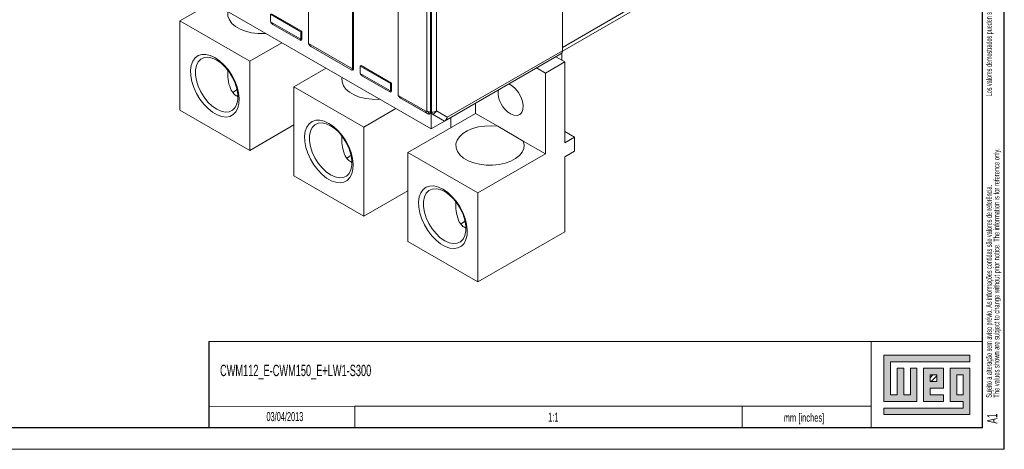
# Model space of a CAD drawing. Header units: millimetres. Extents: x 0 to 841, y 0 to 594.
# Tile 7 of 11: x 612 to 841, y 0 to 100. Entities that reach past the tile are written whole.
import ezdxf

# ---------------------------------------------------------------- set-up
doc = ezdxf.new("R2010")
doc.units = ezdxf.units.MM
doc.layers.add('FORMATO', color=7, linetype='Continuous')
doc.layers.add('LEGENDA', color=7, linetype='Continuous')
doc.styles.add('SLDTEXTSTYLE1', font='TXT', dxfattribs={"width": 0.605})
doc.styles.add('SLDTEXTSTYLE2', font='TXT', dxfattribs={"width": 0.569583})

# ---------------------------------------------------------------- blocks, each defined once
blk = doc.blocks.new('SW_NOTE_0')
at = {"color": 0, "linetype": 'Continuous', "lineweight": 0, "attachment_point": 1, "rotation": 90}
for s, insert, char_height, style in [('Sujeito a alteração sem aviso prévio. As informações contidas são valores de referência.                                                           Los valores demostrados pueden ser cambiados sin aviso previo. La información és de referencia solamente.', (-1.71, 0), 1.32292, 'SLDTEXTSTYLE2'), ('The values shown are subject to change without prior notice. The information is for reference only.', (0.06, 0), 1.3229, 'SLDTEXTSTYLE1')]:
    blk.add_mtext(s, dxfattribs=dict(at, insert=insert, char_height=char_height, style=style))

msp = doc.modelspace()

# ---------------------------------------------------------------- hatches: boundary and pattern name
at = {"linetype": 'Continuous'}
msp.add_hatch(color=7, dxfattribs=at).paths.add_polyline_path([(812.99, 21.93), (812.99, 11.15), (820.69, 11.15), (820.69, 18.85), (819.15, 18.85), (819.15, 12.69), (817.61, 12.69), (817.61, 18.85), (816.07, 18.85), (816.07, 12.69), (814.53, 12.69), (814.53, 20.39), (833.01, 20.39), (833.01, 21.93)], flags=0)
h = msp.add_hatch(color=7, dxfattribs=at)
h.paths.add_polyline_path([(812.99, 8.07), (833.01, 8.07), (833.01, 18.85), (828.39, 18.85), (828.39, 11.15), (831.47, 11.15), (831.47, 9.61), (812.99, 9.61)], flags=0)
h.paths.add_polyline_path([(829.93, 17.31), (831.47, 17.31), (831.47, 12.69), (829.93, 12.69)], flags=0)
h = msp.add_hatch(color=7, dxfattribs=at)
h.paths.add_polyline_path([(826.85, 12.69), (823.77, 12.69), (823.77, 14.23), (826.85, 14.23), (826.85, 18.85), (822.23, 18.85), (822.23, 11.15), (826.85, 11.15)], flags=0)
h.paths.add_polyline_path([(825.31, 15.77), (823.77, 15.77), (823.77, 17.31), (825.31, 17.31)], flags=0)
h = msp.add_hatch(dxfattribs=at)
h.set_pattern_fill('ANSI31', color=8, scale=0.25, style=0)
h.paths.add_polyline_path([(825.31, 15.77), (823.77, 15.77), (823.77, 17.31), (825.31, 17.31)], flags=0)

# ---------------------------------------------------------------- linework, layer by layer
at = {"color": 7, "linetype": 'Continuous', "lineweight": 15}
for p, q in [((738.22, 92.74), (738.22, 176.68)), ((738.22, 175.95), (738.22, 93.48)), ((707.7, 74.58), (707.7, 160.37)), ((706.69, 156.87), (706.69, 78.75)), ((707.56, 78.49), (707.56, 156.62)), ((707.82, 78.48), (707.82, 156.6)), ((708.95, 156.87), (708.95, 78.75)), ((640.48, 113.39), (707.7, 74.58)), ((679.18, 114.1), (679.18, 94.67)), ((689.43, 88.75), (689.43, 108.18)), ((689.65, 108.05), (689.65, 88.63)), ((656.75, 103.99), (649.29, 99.69)), ((670.34, 99.77), (670.34, 101.23)), ((677.41, 97.15), (670.34, 101.23)), ((670.55, 101.36), (677.62, 97.27)), ((700.04, 102.05), (700.04, 82.63)), ((738.22, 93.48), (754.49, 102.87)), ((738.22, 92.63), (753.97, 101.72)), ((665.55, 90.3), (649.29, 99.69)), ((649.29, 99.69), (649.29, 78.95)), ((670.37, 99.51), (677.38, 95.47)), ((670.9, 98.87), (677.27, 95.2)), ((670.91, 98.87), (670.9, 98.87)), ((677.27, 95.19), (670.91, 98.87)), ((677.41, 97.15), (677.62, 97.27)), ((677.41, 95.69), (677.41, 97.15)), ((677.62, 97.27), (677.62, 95.57)), ((673.01, 94.61), (665.55, 90.3)), ((677.27, 95.2), (677.27, 95.19)), ((677.62, 95.57), (677.41, 95.69)), ((679.21, 94.41), (689.4, 88.53)), ((679.74, 93.77), (689.29, 88.26)), ((679.75, 93.76), (679.74, 93.77)), ((689.29, 88.25), (679.75, 93.76)), ((710.81, 76.37), (737.89, 92.01)), ((711.47, 77.3), (738.22, 92.74)), ((738.08, 92.19), (738.08, 90.54)), ((665.55, 90.3), (665.55, 69.56)), ((691.2, 89.19), (691.41, 89.31)), ((691.41, 89.31), (698.48, 85.23)), ((738.79, 90.13), (734.3, 87.54)), ((738.79, 90.13), (736.71, 91.33)), ((738.79, 71.35), (738.79, 90.13)), ((660.24, 88.46), (660.42, 88.01)), ((660.42, 88.23), (660.42, 88.01)), ((683.26, 88.69), (675.8, 84.38)), ((689.29, 88.26), (689.29, 88.25)), ((689.65, 88.63), (689.43, 88.75)), ((691.2, 87.73), (691.2, 89.19)), ((698.27, 85.11), (691.2, 89.19)), ((698.24, 83.43), (691.23, 87.47)), ((734.3, 87.54), (732.22, 88.74)), ((734.3, 87.54), (734.3, 68.76)), ((691.76, 86.83), (698.13, 83.15)), ((691.77, 86.82), (691.76, 86.83)), ((698.13, 83.15), (691.77, 86.82)), ((698.27, 85.11), (698.48, 85.23)), ((698.27, 83.65), (698.27, 85.11)), ((698.48, 85.23), (698.48, 83.52)), ((692.07, 74.99), (675.8, 84.38)), ((675.8, 84.38), (675.8, 63.64)), ((698.13, 83.15), (698.13, 83.15)), ((698.48, 83.52), (698.27, 83.65)), ((700.07, 82.37), (706.51, 78.65)), ((700.6, 81.72), (706.72, 78.19)), ((700.61, 81.72), (700.6, 81.72)), ((706.76, 78.17), (700.61, 81.72)), ((718.04, 80.55), (718.04, 78.15)), ((665.55, 69.56), (649.29, 78.95)), ((699.53, 79.3), (692.07, 74.99)), ((718.04, 78.15), (702.32, 69.07)), ((706.72, 78.19), (706.76, 78.17)), ((706.76, 78.17), (706.77, 78.17)), ((710.81, 76.37), (708.05, 77.96)), ((708.95, 78.75), (711.47, 77.3)), ((723.2, 75.17), (718.04, 78.15)), ((710.81, 76.37), (707.7, 74.58)), ((712.27, 74.82), (712.27, 77.22)), ((665.55, 69.56), (675.8, 75.48)), ((692.07, 74.99), (692.07, 54.25)), ((729.14, 71.74), (723.2, 75.17)), ((741.05, 72.66), (738.79, 73.96)), ((686.75, 73.15), (686.94, 72.7)), ((686.94, 72.93), (686.94, 72.7)), ((734.3, 68.76), (729.14, 71.74)), ((741.05, 72.66), (738.79, 71.35)), ((741.05, 69.39), (741.05, 72.66)), ((718.58, 59.69), (702.32, 69.07)), ((702.32, 69.07), (702.32, 48.33)), ((734.3, 68.76), (718.58, 59.69)), ((738.79, 68.08), (741.05, 69.39)), ((738.79, 50.61), (738.79, 68.08)), ((692.07, 54.25), (675.8, 63.64)), ((692.07, 54.25), (702.32, 60.17)), ((718.58, 59.69), (718.58, 38.95)), ((713.27, 57.85), (713.45, 57.39)), ((713.45, 57.62), (713.45, 57.39)), ((718.58, 38.95), (738.79, 50.61)), ((718.58, 38.95), (702.32, 48.33))]:
    msp.add_line(p, q, dxfattribs=at)
at = {"color": 7, "linetype": 'Continuous', "lineweight": 0}
for p, q in [((833.01, 21.93), (812.99, 21.93)), ((812.99, 21.93), (812.99, 11.15)), ((833.01, 20.39), (833.01, 21.93)), ((814.53, 20.39), (833.01, 20.39)), ((814.53, 12.69), (814.53, 20.39)), ((817.61, 18.85), (816.07, 18.85)), ((816.07, 18.85), (816.07, 12.69)), ((817.61, 12.69), (817.61, 18.85)), ((820.69, 18.85), (819.15, 18.85)), ((819.15, 18.85), (819.15, 12.69)), ((820.69, 11.15), (820.69, 18.85)), ((826.85, 18.85), (822.23, 18.85)), ((822.23, 18.85), (822.23, 11.15)), ((826.85, 14.23), (826.85, 18.85)), ((833.01, 18.85), (828.39, 18.85)), ((828.39, 18.85), (828.39, 11.15)), ((833.01, 8.07), (833.01, 18.85)), ((823.77, 17.31), (825.31, 17.31)), ((823.77, 15.77), (823.77, 17.31)), ((825.31, 17.31), (825.31, 15.77)), ((829.93, 12.69), (829.93, 17.31)), ((829.93, 17.31), (831.47, 17.31)), ((831.47, 17.31), (831.47, 12.69)), ((825.31, 15.77), (823.77, 15.77)), ((823.77, 14.23), (826.85, 14.23)), ((823.77, 12.69), (823.77, 14.23)), ((816.07, 12.69), (814.53, 12.69)), ((819.15, 12.69), (817.61, 12.69)), ((826.85, 12.69), (823.77, 12.69)), ((826.85, 11.15), (826.85, 12.69)), ((831.47, 12.69), (829.93, 12.69)), ((689.95, 10.03), (689.95, 5)), ((780, 10.03), (780, 5)), ((812.99, 11.15), (820.69, 11.15)), ((812.99, 9.61), (812.99, 8.07)), ((831.47, 9.61), (812.99, 9.61)), ((822.23, 11.15), (826.85, 11.15)), ((828.39, 11.15), (831.47, 11.15)), ((831.47, 11.15), (831.47, 9.61)), ((812.99, 8.07), (833.01, 8.07))]:
    msp.add_line(p, q, dxfattribs=at)
at = {"color": 7, "linetype": 'Continuous', "lineweight": 15, "flags": 128}
for points in [[(660.47, 101.85), (660.43, 101.66), (660.46, 100.78), (660.78, 99.93), (661.38, 99.12), (662.23, 98.39), (663.3, 97.77), (664.56, 97.28), (665.96, 96.94), (667.45, 96.75), (668.97, 96.74), (669.29, 96.75)], [(657.42, 91.16), (658.49, 90.42), (659.52, 89.48), (660.48, 88.35), (661.32, 87.1), (662.03, 85.75), (662.56, 84.37), (662.92, 82.99), (663.07, 81.67), (663.02, 80.46), (662.76, 79.4), (662.32, 78.53), (661.69, 77.88), (660.92, 77.47), (660.01, 77.32), (659.01, 77.44), (657.96, 77.81), (656.88, 78.43), (655.83, 79.28), (654.83, 80.32), (653.92, 81.51), (653.14, 82.82), (652.52, 84.19), (652.07, 85.57), (651.82, 86.93), (651.77, 88.2), (651.92, 89.34), (652.27, 90.31), (652.81, 91.07), (653.52, 91.61), (654.36, 91.89), (655.32, 91.9), (656.35, 91.66), (657.42, 91.16)], [(657.83, 90.58), (656.8, 91.05), (655.81, 91.24), (654.92, 91.16), (654.15, 90.81), (653.54, 90.19), (653.12, 89.34), (652.9, 88.3), (652.9, 87.1), (653.12, 85.81), (653.54, 84.48), (654.15, 83.16), (654.92, 81.92), (655.81, 80.8), (656.8, 79.86), (657.83, 79.14), (658.86, 78.68), (659.84, 78.48), (660.74, 78.56), (661.51, 78.91), (662.11, 79.53), (662.53, 80.38), (662.75, 81.42), (662.75, 82.62), (662.53, 83.91), (662.11, 85.24), (661.51, 86.56), (660.74, 87.81), (659.84, 88.92), (658.86, 89.86), (657.83, 90.58)], [(686.98, 86.54), (686.95, 86.35), (686.98, 85.48), (687.3, 84.62), (687.89, 83.81), (688.74, 83.08), (689.82, 82.46), (691.08, 81.97), (692.48, 81.63), (693.96, 81.45), (695.48, 81.43), (695.81, 81.45)], [(726.17, 78.07), (726.96, 77.73), (727.69, 77.68), (728.31, 77.9), (728.77, 78.39), (729.04, 79.11), (729.1, 80), (728.93, 80.99), (728.56, 82.02), (728.02, 83.01), (727.34, 83.89), (726.57, 84.58), (725.8, 85.03)], [(661.59, 82.98), (662.23, 83.49), (662.58, 83.72)], [(683.94, 75.85), (685.01, 75.11), (686.04, 74.17), (686.99, 73.05), (687.84, 71.79), (688.54, 70.45), (689.08, 69.06), (689.43, 67.68), (689.59, 66.37), (689.53, 65.16), (689.28, 64.09), (688.83, 63.22), (688.21, 62.57), (687.43, 62.16), (686.53, 62.01), (685.53, 62.13), (684.47, 62.5), (683.4, 63.12), (682.34, 63.97), (681.34, 65.01), (680.44, 66.2), (679.66, 67.51), (679.04, 68.88), (678.59, 70.27), (678.34, 71.62), (678.29, 72.89), (678.44, 74.03), (678.79, 75), (679.33, 75.77), (680.03, 76.3), (680.88, 76.58), (681.83, 76.6), (682.86, 76.35), (683.94, 75.85)], [(684.34, 75.27), (683.31, 75.74), (682.33, 75.94), (681.43, 75.86), (680.67, 75.5), (680.06, 74.89), (679.64, 74.04), (679.42, 72.99), (679.42, 71.8), (679.64, 70.5), (680.06, 69.17), (680.67, 67.85), (681.43, 66.61), (682.33, 65.49), (683.31, 64.56), (684.34, 63.84), (685.37, 63.37), (686.36, 63.17), (687.25, 63.25), (688.02, 63.6), (688.63, 64.22), (689.05, 65.07), (689.27, 66.11), (689.27, 67.31), (689.05, 68.6), (688.63, 69.94), (688.02, 71.25), (687.25, 72.5), (686.36, 73.61), (685.37, 74.55), (684.34, 75.27)], [(723.2, 75.17), (721.69, 75.28), (720.17, 75.23), (718.7, 75.01), (717.33, 74.64), (716.1, 74.12), (715.07, 73.48), (714.27, 72.73), (713.73, 71.91), (713.47, 71.05), (713.5, 70.17), (713.82, 69.31), (714.41, 68.5), (715.26, 67.78), (716.34, 67.16), (717.6, 66.66), (718.99, 66.32), (720.48, 66.14), (722, 66.12), (723.5, 66.27), (724.92, 66.58), (726.21, 67.04), (727.33, 67.64), (728.22, 68.35), (728.87, 69.14), (729.25, 69.99), (729.34, 70.87), (729.14, 71.74)], [(688.11, 67.67), (688.75, 68.19), (689.09, 68.41)], [(710.45, 60.54), (711.52, 59.81), (712.55, 58.86), (713.51, 57.74), (714.36, 56.48), (715.06, 55.14), (715.6, 53.75), (715.95, 52.38), (716.1, 51.06), (716.05, 49.85), (715.8, 48.79), (715.35, 47.92), (714.73, 47.26), (713.95, 46.86), (713.04, 46.71), (712.05, 46.82), (710.99, 47.2), (709.91, 47.82), (708.86, 48.66), (707.86, 49.7), (706.96, 50.89), (706.18, 52.2), (705.55, 53.57), (705.11, 54.96), (704.85, 56.31), (704.8, 57.58), (704.95, 58.72), (705.31, 59.69), (705.84, 60.46), (706.55, 60.99), (707.39, 61.27), (708.35, 61.29), (709.38, 61.04), (710.45, 60.54)], [(710.86, 59.96), (709.83, 60.43), (708.85, 60.63), (707.95, 60.55), (707.18, 60.19), (706.57, 59.58), (706.15, 58.73), (705.94, 57.68), (705.94, 56.49), (706.15, 55.2), (706.57, 53.86), (707.18, 52.54), (707.95, 51.3), (708.85, 50.19), (709.83, 49.25), (710.86, 48.53), (711.89, 48.06), (712.87, 47.86), (713.77, 47.94), (714.54, 48.3), (715.15, 48.91), (715.57, 49.76), (715.78, 50.81), (715.78, 52), (715.57, 53.29), (715.15, 54.63), (714.54, 55.95), (713.77, 57.19), (712.87, 58.3), (711.89, 59.24), (710.86, 59.96)], [(714.63, 52.36), (715.26, 52.88), (715.61, 53.11)]]:
    msp.add_lwpolyline(points, dxfattribs=at)
at = {"color": 7, "linetype": 'Continuous', "lineweight": 15}
for centre, radius, start, end in [((737.45, 92.65), 0.783, 304.7629, 6.5495), ((729.41, 83.3), 6.16, 177.5736, 238.2458), ((707.73, 80.66), 2.18, 241.4363, 265.554), ((707.86, 80.79), 2.31, 268.8558, 298.0405), ((707.38, 79.63), 1.8, 291.895, 330.7352)]:
    msp.add_arc(centre, radius, start, end, dxfattribs=at)
for centre, major_axis, ratio, start_param, end_param in [((670.69, 99.57), (-0.163, 0.607), 0.517638, 1.093215, 1.520293), ((677.27, 95.77), (-0.163, 0.607), 0.517638, 2.664011, 4.234807), ((677.06, 95.89), (-0.163, 0.607), 0.517638, 3.807729, 4.234807), ((679.53, 94.46), (-0.163, 0.607), 0.517638, 1.093215, 1.520293), ((689.29, 88.83), (-0.163, 0.607), 0.517638, 2.664011, 4.234807), ((689.08, 88.95), (-0.163, 0.607), 0.517638, 3.807729, 4.234807), ((691.55, 87.52), (-0.163, 0.607), 0.517638, 1.093215, 1.520293), ((698.13, 83.73), (-0.163, 0.607), 0.517638, 2.664011, 4.234807), ((697.92, 83.85), (-0.163, 0.607), 0.517638, 3.807729, 4.234807), ((700.39, 82.42), (-0.163, 0.607), 0.517638, 1.093215, 1.520293), ((710.34, 77.95), (0, 1.71), 0.717434, 3.53439, 4.319788)]:
    msp.add_ellipse(centre, major_axis=major_axis, ratio=ratio, start_param=start_param, end_param=end_param, dxfattribs=at)
for points, knots in [([(670.9, 98.87), (670.9, 98.87), (670.76, 98.95), (670.56, 99.12), (670.41, 99.37), (670.38, 99.49), (670.37, 99.51)], [0, 0, 0, 0, 0.006973, 0.553302, 0.908573, 1, 1, 1, 1]), ([(677.38, 95.47), (677.36, 95.41), (677.31, 95.27), (677.27, 95.21), (677.27, 95.2), (677.27, 95.2), (677.27, 95.2)], [0, 0, 0, 0, 0.344973, 0.822858, 0.993031, 1, 1, 1, 1]), ([(679.74, 93.77), (679.74, 93.77), (679.6, 93.85), (679.4, 94.02), (679.25, 94.26), (679.22, 94.39), (679.21, 94.41)], [0, 0, 0, 0, 0.0069719, 0.5533019, 0.9085727, 1, 1, 1, 1]), ([(662.71, 82.09), (662.42, 82.26), (661.71, 82.68), (660.9, 84.09), (660.42, 85.94), (660.42, 87.38), (660.42, 88.01)], [0, 0, 0, 0, 0.165532, 0.406846, 0.739023, 1, 1, 1, 1]), ([(689.29, 88.26), (689.29, 88.26), (689.29, 88.26), (689.31, 88.3), (689.37, 88.43), (689.4, 88.51), (689.4, 88.53)], [0, 0, 0, 0, 0.0069719, 0.5533019, 0.9085727, 1, 1, 1, 1]), ([(691.23, 87.47), (691.27, 87.38), (691.35, 87.16), (691.56, 86.96), (691.72, 86.85), (691.76, 86.83), (691.76, 86.83)], [0, 0, 0, 0, 0.344973, 0.822858, 0.993031, 1, 1, 1, 1]), ([(698.24, 83.43), (698.22, 83.37), (698.17, 83.22), (698.13, 83.16), (698.13, 83.15), (698.13, 83.15), (698.13, 83.15)], [0, 0, 0, 0, 0.344973, 0.822858, 0.993032, 1, 1, 1, 1]), ([(700.07, 82.37), (700.11, 82.28), (700.19, 82.06), (700.4, 81.85), (700.56, 81.75), (700.6, 81.73), (700.6, 81.72)], [0, 0, 0, 0, 0.3449731, 0.8228582, 0.9930319, 1, 1, 1, 1]), ([(706.51, 78.65), (706.53, 78.64), (706.58, 78.63), (706.63, 78.64), (706.67, 78.68), (706.68, 78.73), (706.69, 78.75)], [0, 0, 0, 0, 0.246998, 0.499736, 0.74925, 1, 1, 1, 1]), ([(706.51, 78.65), (706.51, 78.6), (706.52, 78.5), (706.56, 78.37), (706.63, 78.26), (706.69, 78.22), (706.72, 78.19)], [0, 0, 0, 0, 0.249999, 0.499998, 0.749998, 1, 1, 1, 1]), ([(706.69, 78.75), (706.74, 78.71), (706.83, 78.65), (706.95, 78.55), (707.03, 78.48), (707.1, 78.39), (707.14, 78.32), (707.16, 78.27), (707.17, 78.25), (707.17, 78.23), (707.17, 78.23), (707.17, 78.23), (707.17, 78.22), (707.17, 78.22), (707.17, 78.22), (707.17, 78.22), (707.17, 78.22), (707.17, 78.22), (707.17, 78.22), (707.18, 78.2), (707.19, 78.15), (707.2, 78.09), (707.23, 78.05), (707.25, 78.03), (707.25, 78.03)], [0, 0, 0, 0, 0.197503, 0.305977, 0.397678, 0.492671, 0.594492, 0.643431, 0.669068, 0.682193, 0.688836, 0.692177, 0.693852, 0.694692, 0.695111, 0.695321, 0.695427, 0.695478, 0.695506, 0.695519, 0.794129, 0.892631, 0.99429, 1, 1, 1, 1]), ([(706.77, 78.17), (706.8, 78.15), (706.84, 78.12), (706.92, 78.09), (706.99, 78.06), (707.08, 78.03), (707.16, 78.02), (707.22, 78.03), (707.25, 78.03)], [0, 0, 0, 0, 0.178517, 0.267775, 0.446481, 0.625241, 0.804027, 1, 1, 1, 1]), ([(707.25, 78.03), (707.27, 78.03), (707.35, 78.05), (707.47, 78.13), (707.55, 78.3), (707.55, 78.44), (707.56, 78.49)], [0, 0, 0, 0, 0.110931, 0.442811, 0.774689, 1, 1, 1, 1]), ([(708.05, 77.96), (708.01, 77.99), (707.92, 78.06), (707.83, 78.24), (707.82, 78.41), (707.82, 78.48)], [0, 0, 0, 0, 0.2735034, 0.7024062, 1, 1, 1, 1]), ([(689.23, 66.78), (688.94, 66.95), (688.23, 67.38), (687.42, 68.78), (686.94, 70.63), (686.94, 72.07), (686.94, 72.7)], [0, 0, 0, 0, 0.165532, 0.406846, 0.739023, 1, 1, 1, 1]), ([(715.74, 51.47), (715.45, 51.64), (714.75, 52.07), (713.94, 53.47), (713.46, 55.33), (713.45, 56.76), (713.45, 57.39)], [0, 0, 0, 0, 0.165532, 0.406846, 0.739023, 1, 1, 1, 1])]:
    msp.add_open_spline(points, degree=3, knots=knots, dxfattribs=at)
at = {"layer": 'FORMATO'}
for p, q in [((841, 0), (841, 594)), ((835.95, 5), (835.95, 584)), ((656, 25.11), (656, 5)), ((835.95, 5), (24.95, 5))]:
    msp.add_line(p, q, dxfattribs=at)
at = {"layer": 'FORMATO', "lineweight": 0}
for p, q in [((656, 25.11), (836, 25.11)), ((810, 25), (810, 5)), ((655.95, 10), (689.95, 10.03)), ((689.95, 10.03), (809.95, 10.03)), ((0, 0), (841, 0))]:
    msp.add_line(p, q, dxfattribs=at)

# ---------------------------------------------------------------- block references
at = {"color": 7, "linetype": 'Continuous', "lineweight": 0}
msp.add_blockref('SW_NOTE_0', (838.49, 12.01), dxfattribs=at)

# ---------------------------------------------------------------- texts
at = {"layer": 'FORMATO', "insert": (789.69, 8.32), "char_height": 1.9, "attachment_point": 1, "style": 'SLDTEXTSTYLE1'}
msp.add_mtext('mm [inches]', dxfattribs=at)
at = {"layer": 'LEGENDA', "style": 'SLDTEXTSTYLE1'}
for s, insert, char_height, attachment_point in [('CWM112_E-CWM150_E+LW1-S300', (658.62, 19.68), 2.6458, 1), ('03/04/2013', (673.7, 8.68), 2.117, 2), ('1:1', (736.13, 8.56), 2.117, 2)]:
    msp.add_mtext(s, dxfattribs=dict(at, insert=insert, char_height=char_height, attachment_point=attachment_point))
at = {"layer": 'LEGENDA', "insert": (836.98, 5.98), "char_height": 2.381, "attachment_point": 1, "rotation": 90, "style": 'SLDTEXTSTYLE1'}
msp.add_mtext('A1', dxfattribs=at)

doc.saveas('drawing.dxf')
